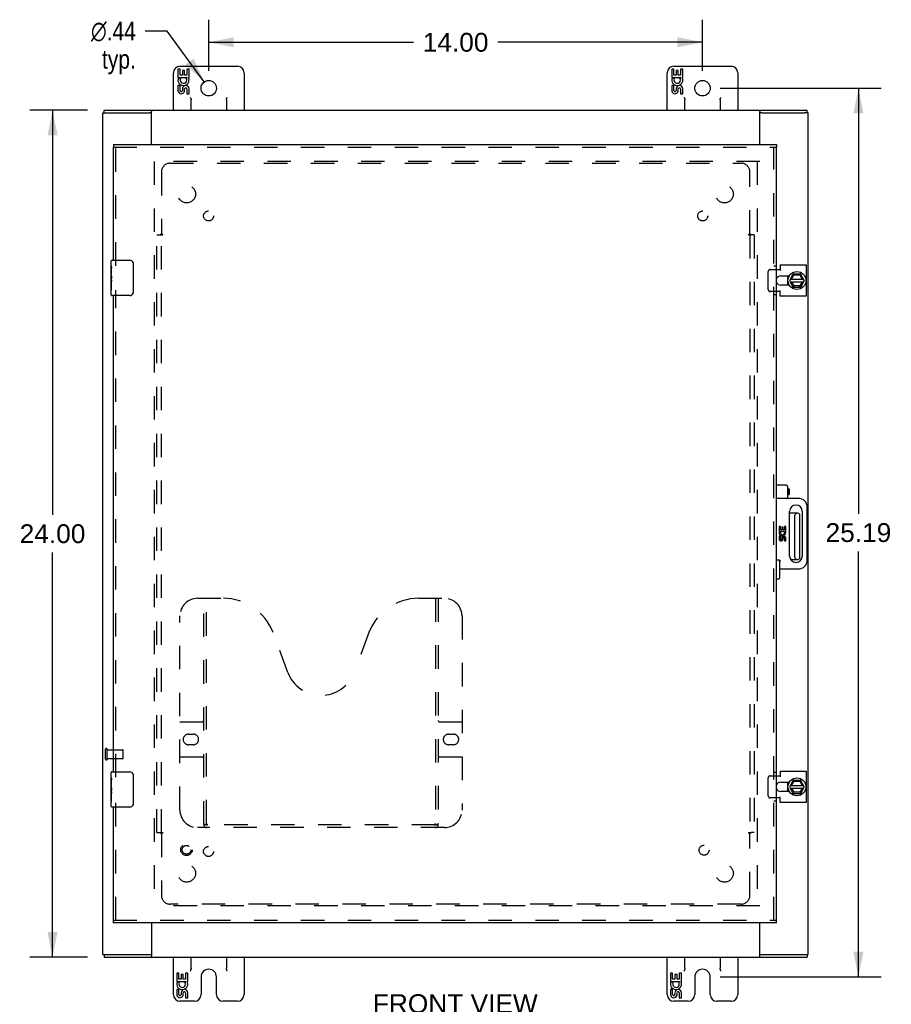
# Model space of a CAD drawing. Header units: inches. Extents: x 0 to 121, y 0 to 78.
# Tile 3 of 5: x 31 to 56, y 26 to 54. Entities that reach past the tile are written whole.
import ezdxf

# ---------------------------------------------------------------- set-up
doc = ezdxf.new("R2010")
doc.units = ezdxf.units.IN
doc.header["$LTSCALE"] = 6.648889
doc.header["$MEASUREMENT"] = 0
doc.linetypes.add('HIDDEN', pattern=[0.2, 0.1, -0.1])
doc.layers.get('0').update_dxf_attribs({"linetype": 'CONTINUOUS'})
for name, color, linetype in [('DEFAULT_2', 8, 'HIDDEN'), ('DIMENSIONS', 7, 'CONTINUOUS'), ('DOOR_ASSEMBLY', 7, 'CONTINUOUS'), ('SUBPANEL', 7, 'CONTINUOUS')]:
    doc.layers.add(name, color=color, linetype=linetype)
doc.styles.get("Standard").update_dxf_attribs({"font": 'arial.ttf'})
doc.styles.add('TEXTSTYLE_1', font='gdt', dxfattribs={"width": 0.8})
doc.dimstyles.new('DIMSTYLE_1', dxfattribs={"dimtxt": 0.533333, "dimasz": 0.711111, "dimexe": 0.09, "dimexo": 0.07, "dimgap": 0.0375, "dimtad": 0, "dimtih": 1, "dimtoh": 1, "dimzin": 4, "dimdsep": 46, "dimtxsty": 'Standard', "dimblk": '_FILLED', "dimblk1": '_FILLED', "dimblk2": '_FILLED', "dimcen": 0.09, "dimadec": 3, "dimazin": 1, "dimtfac": 1, "dimtdec": 3, "dimtofl": 0, "dimtmove": 0, "dimatfit": 3, "dimldrblk": '_FILLED', "dimfxl": 0, "dimtolj": 1, "dimtzin": 4, "dimarcsym": 0})
doc.dimstyles.new('DIMSTYLE_2', dxfattribs={"dimtxt": 0.533333, "dimasz": 0.711111, "dimexe": 0.09, "dimexo": 0.07, "dimgap": 0.09, "dimtad": 0, "dimtih": 1, "dimtoh": 1, "dimzin": 4, "dimdsep": 46, "dimtxsty": 'Standard', "dimblk": '_FILLED', "dimblk1": '_FILLED', "dimblk2": '_FILLED', "dimcen": 0.09, "dimadec": 3, "dimazin": 1, "dimtfac": 1, "dimtdec": 3, "dimtofl": 0, "dimtmove": 0, "dimatfit": 1, "dimldrblk": '_FILLED', "dimfxl": 0, "dimtolj": 1, "dimtzin": 4, "dimarcsym": 0})

# ---------------------------------------------------------------- blocks, each defined once
blk = doc.blocks.new('_FILLED')
at = {"color": 0, "linetype": 'ByBlock'}
blk.add_solid([(0, 0), (-1, 0.2), (-1, -0.2)], dxfattribs=at)
blk = doc.blocks.new('*D6')
at = {"layer": 'DIMENSIONS', "color": 2, "linetype": 'Continuous'}
for p, q in [((35.272, 53.747), (34.65, 53.747)), ((36.322, 52.303), (35.272, 53.747))]:
    blk.add_line(p, q, dxfattribs=at)
at = {"layer": 'DIMENSIONS', "color": 2, "linetype": 'Continuous', "xscale": 0.7111111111, "yscale": 0.7111111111, "zscale": 0.7111111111, "rotation": 306.007527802}
blk.add_blockref('_FILLED', (36.322, 52.303), dxfattribs=at)
at = {"layer": 'DIMENSIONS', "color": 2, "linetype": 'Continuous', "insert": (34.383, 54.014), "char_height": 0.53333, "width": 1.74606, "attachment_point": 3, "line_spacing_factor": 0.9, "style": 'TEXTSTYLE_1'}
blk.add_mtext('{\\fgdt;n}\\fArial;.44\\Ptyp.', dxfattribs=at)
blk = doc.blocks.new('*D7')
at = {"layer": 'DIMENSIONS', "color": 2, "linetype": 'Continuous'}
for p, q in [((36.45, 52.623), (36.45, 54.069)), ((50.45, 52.623), (50.45, 54.069)), ((36.45, 53.429), (42.252, 53.429)), ((50.45, 53.429), (44.649, 53.429))]:
    blk.add_line(p, q, dxfattribs=at)
at = {"layer": 'DIMENSIONS', "color": 2, "linetype": 'Continuous', "xscale": 0.7111111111, "yscale": 0.7111111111, "zscale": 0.7111111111, "rotation": 180}
blk.add_blockref('_FILLED', (36.45, 53.429), dxfattribs=at)
at = {"layer": 'DIMENSIONS', "color": 2, "linetype": 'Continuous', "xscale": 0.7111111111, "yscale": 0.7111111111, "zscale": 0.7111111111}
blk.add_blockref('_FILLED', (50.45, 53.429), dxfattribs=at)
at = {"layer": 'DIMENSIONS', "color": 2, "linetype": 'Continuous', "insert": (43.45, 53.695), "char_height": 0.5333, "width": 1.86369, "attachment_point": 2, "line_spacing_factor": 0.9}
blk.add_mtext('14.00', dxfattribs=at)
blk = doc.blocks.new('*D8')
at = {"layer": 'DIMENSIONS', "color": 2, "linetype": 'Continuous'}
for p, q in [((50.948, 52.126), (55.512, 52.126)), ((54.872, 52.126), (54.872, 40.065)), ((54.872, 26.939), (54.872, 38.999)), ((50.948, 26.939), (55.512, 26.939))]:
    blk.add_line(p, q, dxfattribs=at)
at = {"layer": 'DIMENSIONS', "color": 2, "linetype": 'Continuous', "xscale": 0.7111111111, "yscale": 0.7111111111, "zscale": 0.7111111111}
for p, rotation in [((54.872, 52.126), 90), ((54.872, 26.939), 270)]:
    blk.add_blockref('_FILLED', p, dxfattribs=dict(at, rotation=rotation))
at = {"layer": 'DIMENSIONS', "color": 2, "linetype": 'Continuous', "insert": (54.872, 39.799), "char_height": 0.5333, "width": 1.86369, "attachment_point": 2, "line_spacing_factor": 0.9}
blk.add_mtext('25.19', dxfattribs=at)
blk = doc.blocks.new('*D9')
at = {"layer": 'DIMENSIONS', "color": 2, "linetype": 'Continuous'}
for p, q in [((33.016, 51.501), (31.381, 51.501)), ((32.021, 51.501), (32.021, 40.034)), ((32.021, 27.501), (32.021, 38.967)), ((33.016, 27.501), (31.381, 27.501))]:
    blk.add_line(p, q, dxfattribs=at)
at = {"layer": 'DIMENSIONS', "color": 2, "linetype": 'Continuous', "xscale": 0.7111111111, "yscale": 0.7111111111, "zscale": 0.7111111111}
for p, rotation in [((32.021, 51.501), 90), ((32.021, 27.501), 270)]:
    blk.add_blockref('_FILLED', p, dxfattribs=dict(at, rotation=rotation))
at = {"layer": 'DIMENSIONS', "color": 2, "linetype": 'Continuous', "insert": (32.021, 39.767), "char_height": 0.5333, "width": 1.86369, "attachment_point": 2, "line_spacing_factor": 0.9}
blk.add_mtext('24.00', dxfattribs=at)

msp = doc.modelspace()

# ---------------------------------------------------------------- linework, layer by layer
at = {"color": 7, "linetype": 'Continuous'}
for p, q in [((35.635, 52.751), (37.265, 52.751)), ((49.635, 52.751), (51.265, 52.751)), ((35.45, 51.501), (35.45, 52.566)), ((35.577, 52.663), (35.577, 52.432)), ((35.64, 52.663), (35.577, 52.663)), ((35.64, 52.495), (35.64, 52.663)), ((35.703, 52.495), (35.64, 52.495)), ((35.703, 52.631), (35.703, 52.495)), ((35.763, 52.631), (35.703, 52.631)), ((35.763, 52.495), (35.763, 52.631)), ((35.828, 52.495), (35.763, 52.495)), ((35.828, 52.663), (35.828, 52.495)), ((35.891, 52.663), (35.828, 52.663)), ((35.891, 52.432), (35.891, 52.663)), ((37.45, 52.566), (37.45, 51.501)), ((49.45, 51.501), (49.45, 52.566)), ((49.577, 52.663), (49.577, 52.432)), ((49.64, 52.663), (49.577, 52.663)), ((49.64, 52.495), (49.64, 52.663)), ((49.703, 52.495), (49.64, 52.495)), ((49.703, 52.631), (49.703, 52.495)), ((49.763, 52.631), (49.703, 52.631)), ((49.763, 52.495), (49.763, 52.631)), ((49.828, 52.495), (49.763, 52.495)), ((49.828, 52.663), (49.828, 52.495)), ((49.891, 52.663), (49.828, 52.663)), ((49.891, 52.432), (49.891, 52.663)), ((51.45, 52.566), (51.45, 51.501)), ((35.577, 52.432), (35.838, 52.432)), ((35.577, 52.202), (35.577, 52.065)), ((35.64, 52.202), (35.577, 52.202)), ((35.647, 52.396), (35.59, 52.421)), ((35.64, 52.065), (35.64, 52.202)), ((35.838, 52.432), (35.811, 52.413)), ((35.873, 52.432), (35.891, 52.432)), ((49.577, 52.432), (49.838, 52.432)), ((49.577, 52.202), (49.577, 52.065)), ((49.64, 52.202), (49.577, 52.202)), ((49.647, 52.396), (49.59, 52.421)), ((49.64, 52.065), (49.64, 52.202)), ((49.838, 52.432), (49.811, 52.413)), ((49.873, 52.432), (49.891, 52.432)), ((35.702, 52.107), (35.703, 52.065)), ((35.763, 52.045), (35.763, 52.114)), ((35.828, 52.107), (35.828, 51.971)), ((35.828, 51.971), (35.891, 51.971)), ((35.891, 51.971), (35.891, 52.107)), ((49.702, 52.107), (49.703, 52.065)), ((49.763, 52.045), (49.763, 52.114)), ((49.828, 52.107), (49.828, 51.971)), ((49.828, 51.971), (49.891, 51.971)), ((49.891, 51.971), (49.891, 52.107)), ((35.95, 51.501), (35.95, 51.794)), ((36.95, 51.794), (36.95, 51.501)), ((49.95, 51.501), (49.95, 51.794)), ((50.95, 51.794), (50.95, 51.501)), ((33.45, 51.426), (33.559, 51.426)), ((33.483, 51.426), (33.483, 51.501)), ((34.825, 51.426), (34.766, 51.426)), ((34.825, 51.501), (34.825, 51.47)), ((52.075, 51.501), (52.075, 51.47)), ((52.134, 51.426), (52.075, 51.426)), ((53.45, 51.426), (53.342, 51.426)), ((53.417, 51.426), (53.417, 51.501)), ((52.863, 46.809), (52.863, 46.692)), ((52.863, 46.66), (52.863, 46.543)), ((52.879, 46.632), (52.866, 46.629)), ((52.928, 46.68), (53.016, 46.85)), ((52.928, 46.671), (53.016, 46.491)), ((52.942, 46.642), (53.32, 46.642)), ((52.943, 46.71), (53.319, 46.71)), ((52.978, 46.71), (53.039, 46.827)), ((53.045, 46.521), (52.986, 46.642)), ((53.232, 46.856), (53.024, 46.856)), ((53.032, 46.836), (53.039, 46.827)), ((53.039, 46.827), (53.21, 46.835)), ((53.278, 46.642), (53.208, 46.521)), ((53.216, 46.845), (53.21, 46.835)), ((53.21, 46.835), (53.279, 46.71)), ((53.335, 46.68), (53.241, 46.85)), ((53.241, 46.491), (53.335, 46.671)), ((53.025, 46.486), (53.232, 46.486)), ((53.038, 46.511), (53.045, 46.521)), ((53.208, 46.521), (53.045, 46.521)), ((53.214, 46.511), (53.208, 46.521)), ((53.153, 40.082), (52.92, 40.082)), ((53.073, 38.83), (53.073, 40.022)), ((53.213, 38.83), (53.213, 40.022)), ((52.95, 38.77), (53.153, 38.77)), ((52.863, 32.459), (52.863, 32.342)), ((52.928, 32.33), (53.016, 32.5)), ((52.978, 32.36), (53.039, 32.477)), ((53.232, 32.506), (53.024, 32.506)), ((53.032, 32.486), (53.039, 32.477)), ((53.039, 32.477), (53.21, 32.485)), ((53.216, 32.495), (53.21, 32.485)), ((53.21, 32.485), (53.279, 32.36)), ((53.335, 32.33), (53.241, 32.5)), ((52.863, 32.31), (52.863, 32.193)), ((52.879, 32.282), (52.866, 32.279)), ((52.928, 32.321), (53.016, 32.141)), ((52.942, 32.292), (53.32, 32.292)), ((52.943, 32.36), (53.319, 32.36)), ((53.045, 32.171), (52.986, 32.292)), ((53.025, 32.136), (53.232, 32.136)), ((53.038, 32.161), (53.045, 32.171)), ((53.208, 32.171), (53.045, 32.171)), ((53.278, 32.292), (53.208, 32.171)), ((53.214, 32.161), (53.208, 32.171)), ((53.241, 32.141), (53.335, 32.321)), ((33.45, 27.576), (33.559, 27.576)), ((33.483, 27.576), (33.483, 27.501)), ((34.766, 27.576), (34.825, 27.576)), ((34.825, 27.501), (34.825, 27.531)), ((35.45, 26.436), (35.45, 27.501)), ((35.95, 27.188), (35.95, 27.501)), ((36.95, 27.501), (36.95, 27.188)), ((37.45, 27.501), (37.45, 26.436)), ((49.45, 26.436), (49.45, 27.501)), ((49.95, 27.188), (49.95, 27.501)), ((50.95, 27.501), (50.95, 27.188)), ((51.45, 27.501), (51.45, 26.436)), ((52.075, 27.576), (52.134, 27.576)), ((52.075, 27.501), (52.075, 27.531)), ((53.342, 27.576), (53.45, 27.576)), ((53.417, 27.576), (53.417, 27.501)), ((35.604, 27.041), (35.541, 27.041)), ((35.541, 27.041), (35.541, 26.81)), ((35.541, 26.81), (35.803, 26.81)), ((35.612, 26.774), (35.554, 26.799)), ((35.604, 26.873), (35.604, 27.041)), ((35.667, 26.873), (35.604, 26.873)), ((35.728, 27.009), (35.667, 27.009)), ((35.667, 27.009), (35.667, 26.873)), ((35.728, 26.873), (35.728, 27.009)), ((35.793, 26.873), (35.728, 26.873)), ((35.803, 26.81), (35.776, 26.791)), ((35.856, 27.041), (35.793, 27.041)), ((35.793, 27.041), (35.793, 26.873)), ((35.838, 26.81), (35.856, 26.81)), ((35.856, 26.81), (35.856, 27.041)), ((36.231, 26.939), (36.231, 26.436)), ((36.669, 26.436), (36.669, 26.939)), ((49.604, 27.041), (49.541, 27.041)), ((49.541, 27.041), (49.541, 26.81)), ((49.541, 26.81), (49.803, 26.81)), ((49.612, 26.774), (49.554, 26.799)), ((49.604, 26.873), (49.604, 27.041)), ((49.667, 26.873), (49.604, 26.873)), ((49.728, 27.009), (49.667, 27.009)), ((49.667, 27.009), (49.667, 26.873)), ((49.728, 26.873), (49.728, 27.009)), ((49.793, 26.873), (49.728, 26.873)), ((49.803, 26.81), (49.776, 26.791)), ((49.856, 27.041), (49.793, 27.041)), ((49.793, 27.041), (49.793, 26.873)), ((49.838, 26.81), (49.856, 26.81)), ((49.856, 26.81), (49.856, 27.041)), ((50.231, 26.939), (50.231, 26.436)), ((50.669, 26.436), (50.669, 26.939)), ((35.604, 26.58), (35.541, 26.58)), ((35.541, 26.58), (35.541, 26.443)), ((35.604, 26.443), (35.604, 26.58)), ((49.604, 26.58), (49.541, 26.58)), ((49.541, 26.58), (49.541, 26.443)), ((49.604, 26.443), (49.604, 26.58)), ((36.046, 26.251), (35.635, 26.251)), ((35.667, 26.485), (35.667, 26.444)), ((35.728, 26.423), (35.728, 26.492)), ((35.793, 26.485), (35.793, 26.349)), ((35.793, 26.349), (35.856, 26.349)), ((35.856, 26.349), (35.856, 26.485)), ((37.265, 26.251), (36.854, 26.251)), ((50.046, 26.251), (49.635, 26.251)), ((49.667, 26.485), (49.667, 26.444)), ((49.728, 26.423), (49.728, 26.492)), ((49.793, 26.485), (49.793, 26.349)), ((49.793, 26.349), (49.856, 26.349)), ((49.856, 26.349), (49.856, 26.485)), ((51.265, 26.251), (50.854, 26.251))]:
    msp.add_line(p, q, dxfattribs=at)
at = {"color": 3, "linetype": 'Continuous'}
for p, q in [((33.45, 27.576), (33.45, 51.426)), ((33.483, 51.501), (53.417, 51.501)), ((33.563, 51.426), (34.766, 51.426)), ((34.825, 50.532), (34.825, 51.47)), ((52.075, 50.532), (52.075, 51.47)), ((52.134, 51.426), (53.338, 51.426)), ((53.45, 27.576), (53.45, 51.426)), ((52.545, 46.989), (52.656, 46.989)), ((52.656, 47.122), (53.394, 47.122)), ((52.656, 47.122), (52.656, 46.958)), ((53.394, 47.122), (53.394, 46.229)), ((52.67, 46.809), (52.913, 46.809)), ((52.656, 46.362), (52.545, 46.362)), ((52.656, 46.229), (52.656, 46.393)), ((52.913, 46.543), (52.67, 46.543)), ((53.394, 46.229), (52.656, 46.229)), ((52.656, 32.772), (53.394, 32.772)), ((52.656, 32.772), (52.656, 32.608)), ((53.394, 32.772), (53.394, 31.879)), ((52.545, 32.639), (52.656, 32.639)), ((52.67, 32.459), (52.913, 32.459)), ((52.913, 32.193), (52.67, 32.193)), ((52.656, 32.012), (52.545, 32.012)), ((52.656, 31.879), (52.656, 32.043)), ((53.394, 31.879), (52.656, 31.879)), ((34.825, 28.469), (34.825, 27.531)), ((52.075, 27.531), (52.075, 28.469)), ((33.483, 27.501), (53.417, 27.501)), ((33.563, 27.576), (34.766, 27.576)), ((52.134, 27.576), (53.338, 27.576))]:
    msp.add_line(p, q, dxfattribs=at)
at = {"color": 7, "linetype": 'Continuous'}
for points in [[(35.925, 51.866), (35.927, 51.862), (35.93, 51.858), (35.932, 51.853), (35.934, 51.849), (35.936, 51.845), (35.938, 51.841), (35.94, 51.837), (35.942, 51.832), (35.943, 51.828), (35.945, 51.824), (35.946, 51.82), (35.947, 51.815), (35.949, 51.81), (35.949, 51.805), (35.95, 51.8), (35.95, 51.794)], [(36.95, 51.794), (36.951, 51.8), (36.952, 51.807), (36.953, 51.814), (36.955, 51.821), (36.957, 51.828), (36.96, 51.835), (36.964, 51.842), (36.967, 51.85), (36.971, 51.858), (36.975, 51.866)], [(49.925, 51.866), (49.927, 51.862), (49.93, 51.858), (49.932, 51.853), (49.934, 51.849), (49.936, 51.845), (49.938, 51.841), (49.94, 51.837), (49.942, 51.832), (49.943, 51.828), (49.945, 51.824), (49.946, 51.82), (49.947, 51.815), (49.949, 51.81), (49.949, 51.805), (49.95, 51.8), (49.95, 51.794)], [(50.95, 51.794), (50.951, 51.8), (50.952, 51.807), (50.953, 51.814), (50.955, 51.821), (50.957, 51.828), (50.96, 51.835), (50.964, 51.842), (50.967, 51.85), (50.971, 51.858), (50.975, 51.866)], [(52.875, 46.631), (52.877, 46.621), (52.881, 46.603), (52.886, 46.585)], [(52.886, 46.585), (52.893, 46.568), (52.901, 46.551), (52.906, 46.543)], [(52.875, 32.281), (52.877, 32.271), (52.881, 32.253), (52.886, 32.235)], [(52.886, 32.235), (52.893, 32.218), (52.901, 32.201), (52.906, 32.193)], [(35.95, 27.188), (35.95, 27.18), (35.949, 27.172), (35.948, 27.164), (35.946, 27.156), (35.943, 27.147), (35.94, 27.138), (35.937, 27.129), (35.933, 27.12), (35.93, 27.11), (35.925, 27.101)], [(36.975, 27.101), (36.971, 27.11), (36.967, 27.12), (36.964, 27.129), (36.96, 27.138), (36.957, 27.147), (36.955, 27.156), (36.953, 27.164), (36.952, 27.172), (36.951, 27.18), (36.95, 27.188)], [(49.95, 27.188), (49.95, 27.18), (49.949, 27.172), (49.948, 27.164), (49.946, 27.156), (49.943, 27.147), (49.94, 27.138), (49.937, 27.129), (49.933, 27.12), (49.93, 27.11), (49.925, 27.101)], [(50.975, 27.101), (50.971, 27.11), (50.967, 27.12), (50.964, 27.129), (50.96, 27.138), (50.957, 27.147), (50.955, 27.156), (50.953, 27.164), (50.952, 27.172), (50.951, 27.18), (50.95, 27.188)]]:
    msp.add_lwpolyline(points, dxfattribs=at)
for centre, radius in [((36.45, 52.126), 0.219), ((50.45, 52.126), 0.219), ((53.128, 46.676), 0.254), ((53.128, 32.326), 0.254)]:
    msp.add_circle(centre, radius, dxfattribs=at)
for centre, radius, start, end in [((35.635, 52.566), 0.185, 90, 180), ((37.265, 52.566), 0.185, 0, 90), ((49.635, 52.566), 0.185, 90, 180), ((51.265, 52.566), 0.185, 0, 90), ((35.734, 52.359), 0.157, 156.5966, 341.8791), ((35.734, 52.359), 0.0943, 156.5966, 35.1122), ((35.797, 52.107), 0.0943, 0, 180), ((35.734, 52.359), 0.157, 25.737, 27.8532), ((35.737, 52.359), 0.154, 341.4199, 26.1963), ((49.734, 52.359), 0.157, 156.5966, 341.8791), ((49.734, 52.359), 0.0943, 156.5966, 35.1122), ((49.797, 52.107), 0.0943, 0, 180), ((49.734, 52.359), 0.157, 25.737, 27.8532), ((49.737, 52.359), 0.154, 341.4199, 26.1963), ((35.671, 52.065), 0.0943, 179.9911, 347.4338), ((35.671, 52.065), 0.0314, 180, 0.0485), ((35.797, 52.102), 0.0362, 83.4285, 161.7628), ((35.797, 52.107), 0.0314, 0, 81.2295), ((49.671, 52.065), 0.0943, 179.9911, 347.4338), ((49.671, 52.065), 0.0314, 180, 0.0485), ((49.797, 52.102), 0.0362, 83.4285, 161.7628), ((49.797, 52.107), 0.0314, 0, 81.2295), ((35.475, 51.526), 0.025, 180, 270), ((35.925, 51.526), 0.025, 270, 360), ((36.975, 51.526), 0.025, 180, 270), ((37.425, 51.526), 0.025, 270, 360), ((49.475, 51.526), 0.025, 180, 270), ((49.925, 51.526), 0.025, 270, 360), ((50.975, 51.526), 0.025, 180, 270), ((51.425, 51.526), 0.025, 270, 360), ((53.128, 46.676), 0.266, 150.0137, 190), ((53.128, 46.676), 0.281, 151.7622, 160.7964), ((52.937, 46.676), 0.01, 152.7647, 205.9948), ((53.024, 46.846), 0.01, 90, 152.7647), ((53.232, 46.846), 0.01, 28.8968, 90), ((53.326, 46.676), 0.01, 332.3947, 28.8968), ((53.128, 46.676), 0.266, 356.1514, 3.5482), ((53.128, 46.676), 0.281, 199.2036, 208.2378), ((53.025, 46.496), 0.01, 205.9948, 270), ((53.232, 46.496), 0.01, 270, 332.3947), ((53.133, 40.022), 0.06, 90, 180), ((53.153, 40.022), 0.06, 0, 90), ((53.133, 38.83), 0.06, 180, 270), ((53.153, 38.83), 0.06, 270, 360), ((53.128, 32.326), 0.266, 150.0137, 190), ((53.128, 32.326), 0.281, 151.7622, 160.7964), ((53.024, 32.496), 0.01, 90, 152.7647), ((53.232, 32.496), 0.01, 28.8968, 90), ((53.128, 32.326), 0.281, 199.2036, 208.2378), ((52.937, 32.326), 0.01, 152.7647, 205.9948), ((53.025, 32.146), 0.01, 205.9948, 270), ((53.232, 32.146), 0.01, 270, 332.3947), ((53.326, 32.326), 0.01, 332.3947, 28.8968), ((53.128, 32.326), 0.266, 356.1514, 3.5482), ((35.475, 27.476), 0.025, 90, 180), ((35.925, 27.476), 0.025, 0, 90), ((36.975, 27.476), 0.025, 90, 180), ((37.425, 27.476), 0.025, 0, 90), ((49.475, 27.476), 0.025, 90, 180), ((49.925, 27.476), 0.025, 0, 90), ((50.975, 27.476), 0.025, 90, 180), ((51.425, 27.476), 0.025, 0, 90), ((36.45, 26.939), 0.219, 0, 180), ((50.45, 26.939), 0.219, 0, 180), ((35.699, 26.737), 0.157, 156.5966, 341.8791), ((35.699, 26.737), 0.0943, 156.5966, 35.1122), ((35.699, 26.737), 0.157, 25.737, 27.8532), ((35.702, 26.737), 0.154, 341.4199, 26.1963), ((49.699, 26.737), 0.157, 156.5966, 341.8791), ((49.699, 26.737), 0.0943, 156.5966, 35.1122), ((49.699, 26.737), 0.157, 25.737, 27.8532), ((49.702, 26.737), 0.154, 341.4199, 26.1963), ((35.762, 26.485), 0.0943, 0, 180), ((35.762, 26.481), 0.0362, 83.4285, 161.7628), ((35.762, 26.485), 0.0314, 0, 81.2295), ((49.762, 26.485), 0.0943, 0, 180), ((49.762, 26.481), 0.0362, 83.4285, 161.7628), ((49.762, 26.485), 0.0314, 0, 81.2295), ((35.635, 26.436), 0.185, 180, 270), ((35.636, 26.443), 0.0943, 179.9911, 347.4338), ((35.636, 26.443), 0.0314, 180, 0.0485), ((36.046, 26.436), 0.185, 270, 360), ((36.854, 26.436), 0.185, 180, 270), ((37.265, 26.436), 0.185, 270, 360), ((49.635, 26.436), 0.185, 180, 270), ((49.636, 26.443), 0.0943, 179.9911, 347.4338), ((49.636, 26.443), 0.0314, 180, 0.0485), ((50.046, 26.436), 0.185, 270, 360), ((50.854, 26.436), 0.185, 180, 270), ((51.265, 26.436), 0.185, 270, 360)]:
    msp.add_arc(centre, radius, start, end, dxfattribs=at)
at = {"color": 3, "linetype": 'Continuous'}
for centre, start, end in [((52.67, 46.676), 90, 159.8895), ((52.67, 46.676), 200.1105, 270), ((52.67, 32.326), 90, 159.8895), ((52.67, 32.326), 200.1105, 270)]:
    msp.add_arc(centre, 0.133, start, end, dxfattribs=at)
at = {"layer": 'DEFAULT_2', "color": 8, "linetype": 'HIDDEN'}
for p, q in [((52.075, 50.051), (34.825, 50.051)), ((34.9, 50.051), (34.9, 28.951)), ((52, 50.051), (52, 28.951)), ((52.316, 46.422), (52.316, 46.929)), ((52.368, 46.989), (52.545, 46.989)), ((52.545, 46.362), (52.368, 46.362)), ((33.525, 33.109), (33.525, 33.393)), ((33.568, 33.109), (33.568, 33.393)), ((33.568, 33.375), (34.015, 33.375)), ((34.025, 33.137), (34.025, 33.365)), ((33.568, 33.127), (34.015, 33.127)), ((52.316, 32.072), (52.316, 32.579)), ((52.368, 32.639), (52.545, 32.639)), ((52.545, 32.012), (52.368, 32.012)), ((52.075, 28.951), (34.825, 28.951))]:
    msp.add_line(p, q, dxfattribs=at)
for points in [[(52.368, 46.989), (52.362, 46.989), (52.356, 46.988), (52.351, 46.986), (52.345, 46.983), (52.34, 46.98), (52.336, 46.976), (52.331, 46.972), (52.327, 46.967), (52.324, 46.961), (52.321, 46.955), (52.319, 46.949), (52.317, 46.943), (52.316, 46.936), (52.316, 46.929)], [(52.316, 46.422), (52.316, 46.415), (52.317, 46.409), (52.319, 46.402), (52.321, 46.396), (52.324, 46.39), (52.327, 46.385), (52.331, 46.38), (52.336, 46.375), (52.34, 46.371), (52.345, 46.368), (52.351, 46.365), (52.356, 46.363), (52.362, 46.362), (52.368, 46.362)], [(52.368, 32.639), (52.362, 32.639), (52.356, 32.638), (52.351, 32.636), (52.345, 32.633), (52.34, 32.63), (52.336, 32.626), (52.331, 32.622), (52.327, 32.617), (52.324, 32.611), (52.321, 32.605), (52.319, 32.599), (52.317, 32.593), (52.316, 32.586), (52.316, 32.579)], [(52.316, 32.072), (52.316, 32.065), (52.317, 32.059), (52.319, 32.052), (52.321, 32.046), (52.324, 32.04), (52.327, 32.035), (52.331, 32.03), (52.336, 32.025), (52.34, 32.021), (52.345, 32.018), (52.351, 32.015), (52.356, 32.013), (52.362, 32.012), (52.368, 32.012)]]:
    msp.add_lwpolyline(points, dxfattribs=at)
for centre, radius, start, end in [((52.67, 46.676), 0.133, 159.8895, 200.1105), ((33.547, 33.393), 0.0215, 360, 180), ((34.015, 33.365), 0.01, 360, 90), ((33.547, 33.109), 0.0215, 180, 0), ((34.015, 33.137), 0.01, 270, 0), ((52.67, 32.326), 0.133, 159.8895, 200.1105)]:
    msp.add_arc(centre, radius, start, end, dxfattribs=at)
at = {"layer": 'DOOR_ASSEMBLY', "color": 7, "linetype": 'Continuous'}
for p, q in [((33.745, 50.532), (33.745, 50.457)), ((52.545, 50.532), (52.545, 50.457)), ((33.685, 47.092), (33.685, 47.236)), ((33.7, 47.251), (34.21, 47.251)), ((33.685, 46.836), (33.685, 47.089)), ((33.694, 47.034), (33.685, 47.034)), ((33.695, 46.866), (33.695, 47.023)), ((34.31, 47.151), (34.31, 46.351)), ((33.685, 46.866), (33.695, 46.866)), ((33.685, 46.266), (33.685, 46.833)), ((33.688, 46.803), (33.685, 46.803)), ((33.685, 46.671), (33.694, 46.671)), ((33.685, 46.635), (33.695, 46.635)), ((33.695, 46.682), (33.695, 46.735)), ((33.695, 46.405), (33.695, 46.635)), ((33.685, 46.572), (33.695, 46.572)), ((33.685, 46.405), (33.695, 46.405)), ((34.21, 46.251), (33.7, 46.251)), ((52.83, 40.876), (52.545, 40.876)), ((52.86, 40.846), (52.86, 40.531)), ((52.86, 40.773), (52.879, 40.773)), ((52.879, 40.773), (52.907, 40.768)), ((52.879, 40.773), (52.879, 40.603)), ((52.907, 40.768), (52.907, 40.608)), ((52.83, 40.501), (52.545, 40.501)), ((52.86, 40.603), (52.879, 40.603)), ((52.879, 40.603), (52.907, 40.608)), ((53.17, 40.501), (52.89, 40.501)), ((53.42, 38.751), (53.42, 40.251)), ((52.92, 38.868), (52.92, 40.133)), ((53.28, 40.133), (53.28, 38.868)), ((52.661, 39.707), (52.624, 39.707)), ((52.624, 39.707), (52.624, 39.57)), ((52.661, 39.607), (52.661, 39.707)), ((52.735, 39.688), (52.699, 39.688)), ((52.699, 39.688), (52.699, 39.607)), ((52.735, 39.607), (52.735, 39.688)), ((52.811, 39.707), (52.774, 39.707)), ((52.774, 39.707), (52.774, 39.607)), ((52.811, 39.57), (52.811, 39.707)), ((52.624, 39.57), (52.78, 39.57)), ((52.661, 39.432), (52.624, 39.432)), ((52.624, 39.432), (52.624, 39.351)), ((52.666, 39.548), (52.632, 39.563)), ((52.699, 39.607), (52.661, 39.607)), ((52.661, 39.351), (52.661, 39.432)), ((52.699, 39.376), (52.699, 39.351)), ((52.774, 39.607), (52.735, 39.607)), ((52.735, 39.338), (52.735, 39.376)), ((52.78, 39.57), (52.764, 39.558)), ((52.774, 39.376), (52.774, 39.294)), ((52.801, 39.57), (52.811, 39.57)), ((52.811, 39.294), (52.811, 39.376)), ((52.774, 39.294), (52.811, 39.294)), ((52.605, 38.751), (52.545, 38.751)), ((52.635, 38.721), (52.635, 38.243)), ((52.635, 38.501), (53.17, 38.501)), ((52.605, 38.213), (52.545, 38.213)), ((33.685, 32.592), (33.685, 32.736)), ((33.7, 32.751), (34.21, 32.751)), ((34.31, 32.651), (34.31, 31.851)), ((33.685, 32.336), (33.685, 32.588)), ((33.694, 32.533), (33.685, 32.533)), ((33.695, 32.366), (33.695, 32.523)), ((33.685, 32.366), (33.695, 32.366)), ((33.685, 31.766), (33.685, 32.333)), ((33.688, 32.303), (33.685, 32.303)), ((33.685, 32.171), (33.694, 32.171)), ((33.685, 32.135), (33.695, 32.135)), ((33.695, 32.182), (33.695, 32.235)), ((33.695, 31.905), (33.695, 32.135)), ((33.685, 32.072), (33.695, 32.072)), ((33.685, 31.905), (33.695, 31.905)), ((34.21, 31.751), (33.7, 31.751)), ((33.745, 28.469), (33.745, 28.544)), ((52.545, 28.469), (52.545, 28.544))]:
    msp.add_line(p, q, dxfattribs=at)
at = {"layer": 'DOOR_ASSEMBLY', "color": 3, "linetype": 'Continuous'}
for p, q in [((33.745, 50.532), (52.545, 50.532)), ((33.745, 47.251), (33.745, 50.457)), ((52.545, 28.544), (52.545, 50.457)), ((33.745, 32.751), (33.745, 46.251)), ((33.745, 28.544), (33.745, 31.751)), ((52.545, 28.469), (33.745, 28.469))]:
    msp.add_line(p, q, dxfattribs=at)
at = {"layer": 'DOOR_ASSEMBLY', "color": 8, "linetype": 'HIDDEN'}
for p, q in [((33.745, 50.457), (52.545, 50.457)), ((33.82, 47.096), (33.82, 50.457)), ((52.47, 28.544), (52.47, 50.457)), ((52.545, 47.082), (52.47, 47.082)), ((33.82, 32.596), (33.82, 46.406)), ((52.545, 46.269), (52.47, 46.269)), ((36.132, 37.669), (36.869, 37.669)), ((36.307, 31.259), (36.307, 37.669)), ((36.387, 31.289), (36.387, 37.669)), ((42.396, 37.669), (43.132, 37.669)), ((42.877, 37.669), (42.877, 31.289)), ((42.957, 37.669), (42.957, 31.259)), ((35.632, 31.669), (35.632, 37.169)), ((43.632, 37.169), (43.632, 31.669)), ((38.696, 35.568), (38.273, 36.696)), ((40.991, 36.696), (40.569, 35.568)), ((35.632, 34.169), (36.267, 34.169)), ((42.997, 34.169), (43.632, 34.169)), ((35.876, 33.819), (36.013, 33.819)), ((43.251, 33.819), (43.388, 33.819)), ((36.013, 33.519), (35.876, 33.519)), ((43.388, 33.519), (43.251, 33.519)), ((36.267, 33.169), (35.632, 33.169)), ((43.632, 33.169), (42.997, 33.169)), ((52.545, 32.732), (52.47, 32.732)), ((33.82, 28.544), (33.82, 31.906)), ((52.545, 31.919), (52.47, 31.919)), ((43.132, 31.169), (36.132, 31.169)), ((42.874, 31.249), (36.391, 31.249)), ((33.745, 28.544), (52.545, 28.544))]:
    msp.add_line(p, q, dxfattribs=at)
at = {"layer": 'DOOR_ASSEMBLY', "color": 7, "linetype": 'Continuous'}
for points in [[(34.303, 47.187), (34.305, 47.181), (34.307, 47.175), (34.308, 47.169), (34.309, 47.163), (34.31, 47.157), (34.31, 47.151)], [(33.685, 47.092), (33.685, 47.088), (33.686, 47.084), (33.686, 47.079), (33.688, 47.073), (33.689, 47.066), (33.69, 47.058), (33.692, 47.05), (33.693, 47.041), (33.694, 47.032), (33.695, 47.023)], [(33.685, 46.836), (33.685, 46.829), (33.686, 46.821), (33.686, 46.813), (33.688, 46.804), (33.689, 46.795), (33.69, 46.786), (33.691, 46.777), (33.692, 46.768), (33.693, 46.759), (33.694, 46.751), (33.694, 46.743), (33.695, 46.735)], [(33.695, 46.682), (33.694, 46.676), (33.694, 46.67), (33.693, 46.664), (33.693, 46.658), (33.692, 46.652), (33.692, 46.646)], [(34.31, 46.351), (34.31, 46.344), (34.309, 46.338), (34.308, 46.332), (34.307, 46.326), (34.305, 46.32), (34.303, 46.315)], [(52.665, 38.721), (52.658, 38.727), (52.652, 38.733), (52.645, 38.738), (52.639, 38.743), (52.632, 38.746), (52.625, 38.749), (52.619, 38.75), (52.613, 38.751)], [(34.303, 32.687), (34.305, 32.681), (34.307, 32.675), (34.308, 32.669), (34.309, 32.663), (34.31, 32.657), (34.31, 32.651)], [(33.685, 32.592), (33.685, 32.588), (33.686, 32.584), (33.686, 32.579), (33.688, 32.573), (33.689, 32.566), (33.69, 32.558), (33.692, 32.55), (33.693, 32.541), (33.694, 32.532), (33.695, 32.523)], [(33.685, 32.336), (33.685, 32.328), (33.686, 32.321), (33.686, 32.312), (33.688, 32.304), (33.689, 32.295), (33.69, 32.286), (33.691, 32.277), (33.692, 32.268), (33.693, 32.259), (33.694, 32.251), (33.694, 32.243), (33.695, 32.235)], [(33.695, 32.182), (33.694, 32.176), (33.694, 32.17), (33.693, 32.164), (33.693, 32.158), (33.692, 32.152), (33.692, 32.146)], [(34.31, 31.851), (34.31, 31.844), (34.309, 31.838), (34.308, 31.832), (34.307, 31.826), (34.305, 31.82), (34.303, 31.814)]]:
    msp.add_lwpolyline(points, dxfattribs=at)
at = {"layer": 'DOOR_ASSEMBLY', "color": 8, "linetype": 'HIDDEN'}
for points in [[(36.297, 31.289), (36.31, 31.281), (36.322, 31.273), (36.334, 31.267), (36.346, 31.261), (36.357, 31.256), (36.369, 31.252), (36.38, 31.25), (36.391, 31.249)], [(42.874, 31.249), (42.885, 31.25), (42.896, 31.252), (42.907, 31.256), (42.919, 31.261), (42.931, 31.267), (42.943, 31.273), (42.955, 31.281), (42.967, 31.289)]]:
    msp.add_lwpolyline(points, dxfattribs=at)
for radius in [0.164, 0.124]:
    msp.add_circle((35.82, 30.544), radius, dxfattribs=at)
at = {"layer": 'DOOR_ASSEMBLY', "color": 7, "linetype": 'Continuous'}
for centre, radius, start, end in [((33.7, 47.236), 0.015, 90, 180), ((34.21, 47.151), 0.1, 21.1999, 90), ((33.7, 46.266), 0.015, 180, 270), ((34.21, 46.351), 0.1, 270, 338.7946), ((52.83, 40.846), 0.03, 0, 90), ((52.83, 40.531), 0.03, 270, 360), ((52.89, 40.531), 0.03, 180, 270), ((53.17, 40.251), 0.25, 0, 90), ((53.1, 40.133), 0.18, 0, 180), ((52.718, 39.526), 0.0938, 156.5986, 341.8669), ((52.68, 39.351), 0.0563, 180.0244, 347.4828), ((52.718, 39.526), 0.0563, 156.5986, 35.1084), ((52.68, 39.351), 0.0187, 180, 0.0538), ((52.755, 39.376), 0.0563, 0.4502, 180.0538), ((52.755, 39.376), 0.0194, 359.9714, 180.0286), ((52.718, 39.526), 0.0938, 25.744, 27.8506), ((52.72, 39.526), 0.092, 341.4075, 26.2035), ((53.1, 38.868), 0.18, 180, 360), ((52.605, 38.721), 0.03, 0, 90), ((53.17, 38.751), 0.25, 270, 360), ((52.605, 38.243), 0.03, 270, 360), ((33.7, 32.736), 0.015, 90, 180), ((34.21, 32.651), 0.1, 21.1999, 90), ((34.21, 31.851), 0.1, 270, 338.7946), ((33.7, 31.766), 0.015, 180, 270)]:
    msp.add_arc(centre, radius, start, end, dxfattribs=at)
at = {"layer": 'DOOR_ASSEMBLY', "color": 8, "linetype": 'HIDDEN'}
for centre, radius, start, end in [((36.132, 37.169), 0.5, 90, 180), ((36.869, 36.169), 1.5, 20.5519, 90), ((42.396, 36.169), 1.5, 90, 159.4481), ((43.132, 37.169), 0.5, 0, 90), ((39.632, 35.919), 1, 200.5519, 339.4481), ((36.267, 34.209), 0.04, 270, 360), ((42.997, 34.209), 0.04, 180, 270), ((35.876, 33.669), 0.15, 90, 270), ((36.013, 33.669), 0.15, 270, 90), ((43.251, 33.669), 0.15, 90, 270), ((43.388, 33.669), 0.15, 270, 90), ((36.267, 33.129), 0.04, 0, 90), ((42.997, 33.129), 0.04, 90, 180), ((36.132, 31.669), 0.5, 180, 270), ((43.132, 31.669), 0.5, 270, 360), ((36.397, 31.259), 0.09, 180, 270), ((36.427, 31.289), 0.04, 180, 270), ((42.837, 31.289), 0.04, 270, 360), ((42.867, 31.259), 0.09, 270, 360)]:
    msp.add_arc(centre, radius, start, end, dxfattribs=at)
at = {"layer": 'DOOR_ASSEMBLY', "color": 7, "linetype": 'Continuous'}
for centre in [(33.885, 46.669), (33.885, 32.169)]:
    msp.add_ellipse(centre, major_axis=(0.2, 0), ratio=0.432808, start_param=3.141593, end_param=3.403409, dxfattribs=at)
at = {"layer": 'SUBPANEL', "color": 8, "linetype": 'HIDDEN'}
for p, q in [((35.357, 50.001), (51.544, 50.001)), ((35.107, 49.751), (35.107, 48.005)), ((51.794, 48.005), (51.794, 49.751)), ((35.104, 48.003), (35.107, 48.005)), ((34.982, 31.032), (34.982, 47.969)), ((34.982, 47.969), (35.068, 47.969)), ((35.068, 47.969), (35.147, 47.969)), ((35.107, 31.032), (35.107, 47.969)), ((51.753, 47.969), (51.833, 47.969)), ((51.775, 47.992), (51.781, 47.996)), ((51.794, 47.969), (51.794, 31.032)), ((51.919, 47.969), (51.833, 47.969)), ((51.919, 47.969), (51.919, 31.032)), ((34.982, 31.032), (35.068, 31.032)), ((35.068, 31.032), (35.147, 31.032)), ((35.107, 30.997), (35.107, 29.251)), ((35.125, 31.009), (35.12, 31.006)), ((51.753, 31.032), (51.833, 31.032)), ((51.796, 30.999), (51.794, 30.997)), ((51.794, 29.251), (51.794, 30.997)), ((51.919, 31.032), (51.833, 31.032)), ((51.544, 29.001), (35.357, 29.001))]:
    msp.add_line(p, q, dxfattribs=at)
for points in [[(35.093, 47.992), (35.095, 47.994), (35.097, 47.995), (35.098, 47.997), (35.1, 47.998), (35.101, 48), (35.103, 48.001), (35.104, 48.003)], [(35.125, 47.992), (35.12, 47.996), (35.118, 47.997), (35.116, 47.998), (35.114, 47.999), (35.112, 48), (35.111, 48.002), (35.109, 48.003), (35.108, 48.004), (35.107, 48.005)], [(51.781, 47.996), (51.783, 47.997), (51.785, 47.998), (51.787, 47.999), (51.788, 48), (51.79, 48.002), (51.792, 48.003), (51.793, 48.004), (51.794, 48.005)], [(51.806, 47.994), (51.804, 47.995), (51.802, 47.997), (51.801, 47.998), (51.799, 48), (51.798, 48.001), (51.796, 48.003), (51.794, 48.005)], [(35.068, 47.969), (35.07, 47.971), (35.071, 47.972), (35.073, 47.973), (35.075, 47.975), (35.076, 47.976), (35.078, 47.977), (35.08, 47.978), (35.081, 47.98), (35.082, 47.981), (35.084, 47.982), (35.085, 47.984), (35.087, 47.985), (35.088, 47.986), (35.093, 47.992)], [(35.147, 47.969), (35.147, 47.971), (35.146, 47.972), (35.146, 47.973), (35.145, 47.975), (35.144, 47.976), (35.144, 47.977), (35.143, 47.978), (35.142, 47.98), (35.141, 47.981), (35.139, 47.982), (35.138, 47.983), (35.137, 47.984), (35.135, 47.985), (35.134, 47.987), (35.132, 47.988), (35.131, 47.989), (35.129, 47.99), (35.127, 47.991), (35.125, 47.992)], [(51.753, 47.969), (51.754, 47.971), (51.754, 47.972), (51.755, 47.973), (51.756, 47.975), (51.756, 47.976), (51.757, 47.977), (51.758, 47.978), (51.759, 47.98), (51.76, 47.981), (51.761, 47.982), (51.763, 47.983), (51.764, 47.984), (51.765, 47.985), (51.767, 47.987), (51.768, 47.988), (51.77, 47.989), (51.772, 47.99), (51.773, 47.991), (51.775, 47.992)], [(51.813, 47.986), (51.809, 47.99), (51.806, 47.994)], [(51.833, 47.969), (51.831, 47.971), (51.829, 47.972), (51.828, 47.973), (51.826, 47.975), (51.824, 47.976), (51.823, 47.977), (51.821, 47.978), (51.82, 47.98), (51.818, 47.981), (51.817, 47.982), (51.815, 47.984), (51.814, 47.985), (51.813, 47.986)], [(35.068, 31.032), (35.07, 31.031), (35.071, 31.029), (35.073, 31.028), (35.075, 31.027), (35.076, 31.025), (35.078, 31.024), (35.08, 31.023), (35.081, 31.021), (35.082, 31.02), (35.084, 31.019), (35.085, 31.018), (35.087, 31.016), (35.088, 31.015)], [(35.088, 31.015), (35.092, 31.011), (35.095, 31.008)], [(35.095, 31.008), (35.097, 31.006), (35.098, 31.004), (35.1, 31.003), (35.101, 31.001), (35.103, 31), (35.104, 30.999), (35.107, 30.997)], [(35.12, 31.006), (35.118, 31.005), (35.116, 31.003), (35.114, 31.002), (35.112, 31.001), (35.111, 31), (35.109, 30.999), (35.108, 30.998), (35.107, 30.997)], [(35.147, 31.032), (35.147, 31.031), (35.146, 31.029), (35.146, 31.028), (35.145, 31.027), (35.144, 31.025), (35.144, 31.024), (35.143, 31.023), (35.142, 31.022), (35.141, 31.021), (35.139, 31.019), (35.138, 31.018), (35.137, 31.017), (35.135, 31.016), (35.134, 31.015), (35.132, 31.014), (35.131, 31.013), (35.129, 31.011), (35.127, 31.01), (35.125, 31.009)], [(51.753, 31.032), (51.754, 31.031), (51.754, 31.029), (51.755, 31.028), (51.756, 31.027), (51.756, 31.025), (51.757, 31.024), (51.758, 31.023), (51.759, 31.022), (51.76, 31.021), (51.761, 31.019), (51.763, 31.018), (51.764, 31.017), (51.765, 31.016), (51.767, 31.015), (51.768, 31.014), (51.77, 31.013), (51.772, 31.011), (51.773, 31.01), (51.775, 31.009)], [(51.775, 31.009), (51.781, 31.006), (51.783, 31.005), (51.785, 31.003), (51.787, 31.002), (51.788, 31.001), (51.79, 31), (51.792, 30.999), (51.793, 30.998), (51.794, 30.997)], [(51.807, 31.009), (51.806, 31.008), (51.804, 31.006), (51.802, 31.004), (51.801, 31.003), (51.799, 31.001), (51.798, 31), (51.796, 30.999)], [(51.833, 31.032), (51.831, 31.031), (51.829, 31.029), (51.828, 31.028), (51.826, 31.027), (51.824, 31.025), (51.823, 31.024), (51.821, 31.023), (51.82, 31.021), (51.818, 31.02), (51.817, 31.019), (51.815, 31.018), (51.814, 31.016), (51.813, 31.015), (51.807, 31.009)]]:
    msp.add_lwpolyline(points, dxfattribs=at)
for centre, radius in [((35.825, 49.126), 0.25), ((51.075, 49.126), 0.25), ((36.444, 48.507), 0.141), ((50.457, 48.507), 0.141), ((36.444, 30.494), 0.141), ((50.495, 30.531), 0.141), ((35.825, 29.876), 0.25), ((51.075, 29.876), 0.25)]:
    msp.add_circle(centre, radius, dxfattribs=at)
for centre, start, end in [((35.357, 49.751), 90, 180), ((51.544, 49.751), 0, 90), ((35.357, 29.251), 180, 270), ((51.544, 29.251), 270, 360)]:
    msp.add_arc(centre, 0.25, start, end, dxfattribs=at)

# ---------------------------------------------------------------- texts
at = {"layer": 'DIMENSIONS', "color": 2, "linetype": 'Continuous', "insert": (43.441, 26.448), "char_height": 0.5333, "width": 4.66716, "attachment_point": 2, "line_spacing_factor": 0.9}
msp.add_mtext('FRONT VIEW', dxfattribs=at)

# ---------------------------------------------------------------- dimensions: what is measured, and where the dimension line sits
at = {"layer": 'DIMENSIONS', "color": 2, "linetype": 'Continuous'}
dim = msp.add_diameter_dim_2p(p1=(36.322, 52.303), p2=(36.579, 51.949), text='%%c<>\\Ptyp.', dimstyle='DIMSTYLE_2', override={"dimpost": '<>'}, dxfattribs=at)
dim.commit()
dim.dimension.update_dxf_attribs({"geometry": '*D6', "text_midpoint": (33.51, 53.347), "dimtype": 163})
dim = msp.add_linear_dim(base=(50.45, 53.429), p1=(36.45, 52.553), p2=(50.45, 52.553), dimstyle='DIMSTYLE_1', dxfattribs=at)
dim.commit()
dim.dimension.update_dxf_attribs({"geometry": '*D7', "text_midpoint": (43.473, 53.426), "dimtype": 160})
for base, p1, p2, picture, middle in [((54.872, 26.939), (50.878, 52.126), (50.878, 26.939), '*D8', (54.865, 39.529)), ((32.021, 27.501), (33.086, 51.501), (33.086, 27.501), '*D9', (32.014, 39.498))]:
    dim = msp.add_linear_dim(base=base, p1=p1, p2=p2, angle=270, dimstyle='DIMSTYLE_1', dxfattribs=at)
    dim.commit()
    dim.dimension.update_dxf_attribs({"geometry": picture, "text_midpoint": middle, "dimtype": 160})

doc.saveas('drawing.dxf')
